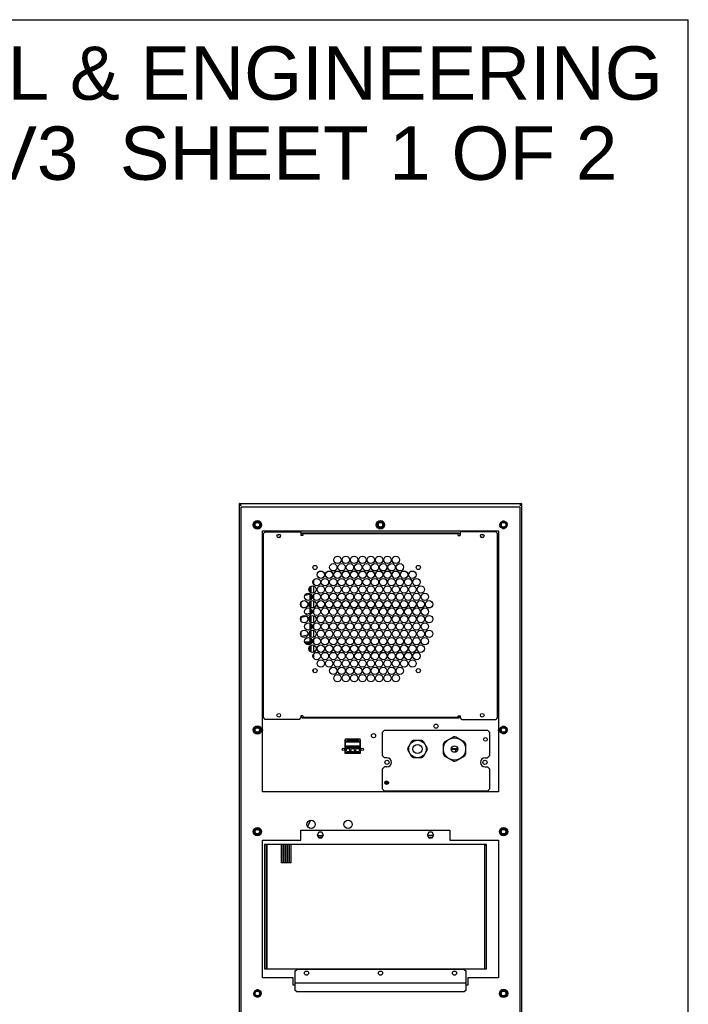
# Model space of a CAD drawing. Header units: inches. Extents: x 0 to 180, y 0 to 77.
# Tile 13 of 14: x 72 to 100, y 35 to 77. Entities that reach past the tile are written whole.
import ezdxf

# ---------------------------------------------------------------- set-up
doc = ezdxf.new("R2010")
doc.units = ezdxf.units.IN
doc.header["$LTSCALE"] = 5.5
doc.header["$MEASUREMENT"] = 0
doc.layers.get('0').update_dxf_attribs({"linetype": 'CONTINUOUS'})
doc.styles.get("Standard").update_dxf_attribs({"font": 'arial.ttf'})

msp = doc.modelspace()

# ---------------------------------------------------------------- linework, layer by layer
at = {"color": 7, "linetype": 'Continuous'}
for p, q in [((0, 77.273), (100, 77.273)), ((100, 0), (100, 77.273)), ((80.899, 19.265), (80.899, 56.666)), ((80.913, 56.664), (80.899, 56.666)), ((80.899, 56.666), (92.907, 56.666)), ((92.855, 56.627), (92.842, 56.608)), ((92.868, 56.643), (92.855, 56.627)), ((92.855, 56.607), (92.868, 56.616)), ((92.894, 56.626), (92.907, 56.627)), ((92.906, 56.622), (92.907, 56.627)), ((92.907, 56.666), (92.907, 19.265)), ((80.963, 56.593), (80.978, 56.588)), ((80.978, 20.387), (80.978, 56.529)), ((80.978, 56.529), (92.829, 56.529)), ((92.842, 56.608), (92.829, 56.588)), ((92.829, 56.529), (92.829, 20.387)), ((81.58, 55.913), (81.492, 55.761)), ((81.755, 55.913), (81.58, 55.913)), ((81.755, 55.913), (81.842, 55.761)), ((86.816, 55.913), (86.728, 55.761)), ((86.991, 55.913), (86.816, 55.913)), ((86.991, 55.913), (87.078, 55.761)), ((92.028, 55.872), (91.988, 55.802)), ((92.18, 55.913), (92.099, 55.913)), ((92.251, 55.872), (92.291, 55.802)), ((81.58, 55.609), (81.492, 55.761)), ((81.58, 55.609), (81.755, 55.609)), ((81.755, 55.609), (81.842, 55.761)), ((81.884, 44.383), (81.884, 55.505)), ((81.884, 55.505), (91.923, 55.505)), ((81.923, 55.387), (82.002, 55.466)), ((81.923, 47.552), (81.923, 55.387)), ((82.002, 55.466), (83.517, 55.466)), ((83.517, 55.466), (83.517, 55.308)), ((83.577, 55.407), (83.517, 55.348)), ((90.23, 55.407), (83.577, 55.407)), ((83.596, 55.387), (83.596, 55.308)), ((83.596, 55.387), (90.21, 55.387)), ((86.816, 55.609), (86.728, 55.761)), ((86.816, 55.609), (86.991, 55.609)), ((86.991, 55.609), (87.078, 55.761)), ((90.21, 55.308), (90.21, 55.387)), ((90.289, 55.348), (90.23, 55.407)), ((90.289, 55.466), (90.289, 55.308)), ((91.805, 55.466), (90.289, 55.466)), ((91.805, 55.466), (91.884, 55.387)), ((91.884, 47.552), (91.884, 55.387)), ((91.923, 55.505), (91.923, 44.383)), ((92.029, 55.65), (91.988, 55.72)), ((92.099, 55.609), (92.18, 55.609)), ((92.251, 55.65), (92.291, 55.72)), ((82.634, 55.338), (82.497, 55.309)), ((82.517, 55.233), (82.646, 55.26)), ((83.596, 55.308), (83.517, 55.308)), ((90.21, 55.308), (90.289, 55.308)), ((91.161, 55.26), (91.289, 55.233)), ((91.31, 55.309), (91.173, 55.338)), ((84.049, 53.396), (84.049, 53.244)), ((83.852, 53.001), (83.892, 53.001)), ((83.859, 52.962), (83.892, 52.962)), ((83.892, 53.108), (83.892, 52.902)), ((83.906, 52.892), (83.901, 52.891)), ((83.907, 52.886), (83.906, 52.892)), ((83.951, 52.86), (83.951, 53.151)), ((84.049, 53.157), (84.049, 52.853)), ((83.534, 52.275), (83.534, 52.475)), ((83.695, 52.767), (83.922, 52.815)), ((83.892, 52.809), (83.892, 52.545)), ((83.892, 52.479), (83.892, 52.272)), ((83.922, 52.815), (83.921, 52.82)), ((83.951, 52.587), (83.951, 52.794)), ((83.951, 52.23), (83.951, 52.521)), ((84.049, 52.766), (84.049, 52.614)), ((84.049, 52.527), (84.049, 52.223)), ((83.892, 52.206), (83.892, 51.984)), ((83.951, 51.957), (83.951, 52.164)), ((84.049, 52.136), (84.049, 51.985)), ((83.519, 51.824), (83.748, 51.873)), ((83.534, 51.645), (83.534, 51.827)), ((83.906, 51.987), (83.723, 51.948)), ((83.892, 51.849), (83.892, 51.642)), ((83.918, 51.929), (83.906, 51.987)), ((83.951, 51.6), (83.951, 51.891)), ((84.049, 51.897), (84.049, 51.593)), ((83.534, 51.015), (83.534, 51.215)), ((83.892, 51.576), (83.892, 51.285)), ((83.892, 51.219), (83.892, 51.078)), ((83.951, 51.327), (83.951, 51.534)), ((83.951, 50.97), (83.951, 51.261)), ((84.049, 51.506), (84.049, 51.355)), ((84.049, 51.267), (84.049, 50.963)), ((83.802, 51.059), (83.544, 51.004)), ((83.892, 50.757), (83.681, 50.757)), ((83.702, 50.718), (83.702, 50.757)), ((83.906, 51.081), (83.859, 51.071)), ((83.892, 50.946), (83.892, 50.655)), ((83.903, 51), (83.922, 51.004)), ((83.922, 51.004), (83.906, 51.081)), ((83.951, 50.697), (83.951, 50.904)), ((84.049, 50.876), (84.049, 50.725)), ((83.699, 50.718), (83.892, 50.718)), ((83.716, 50.718), (83.716, 50.695)), ((83.892, 50.589), (83.892, 50.382)), ((83.951, 50.34), (83.951, 50.631)), ((84.049, 50.637), (84.049, 50.333)), ((84.049, 50.246), (84.049, 50.095)), ((84.028, 49.569), (84.049, 49.569)), ((84.04, 49.497), (84.049, 49.497)), ((84.049, 49.486), (84.049, 49.606)), ((82.002, 47.474), (81.923, 47.552)), ((83.439, 47.474), (82.002, 47.474)), ((83.517, 47.552), (83.439, 47.474)), ((83.517, 47.631), (83.517, 47.552)), ((83.596, 47.631), (83.517, 47.631)), ((83.517, 47.592), (83.577, 47.533)), ((83.534, 47.575), (83.534, 47.631)), ((83.577, 47.533), (90.23, 47.533)), ((83.596, 47.631), (83.596, 47.552)), ((90.21, 47.552), (83.596, 47.552)), ((83.892, 47.552), (83.892, 47.533)), ((83.951, 47.533), (83.951, 47.552)), ((84.049, 47.552), (84.049, 47.533)), ((89.758, 47.552), (89.758, 47.533)), ((89.856, 47.533), (89.856, 47.552)), ((89.915, 47.552), (89.915, 47.533)), ((90.21, 47.552), (90.21, 47.631)), ((90.21, 47.631), (90.289, 47.631)), ((90.23, 47.533), (90.289, 47.592)), ((90.272, 47.575), (90.272, 47.631)), ((90.289, 47.631), (90.289, 47.552)), ((90.368, 47.474), (90.289, 47.552)), ((90.368, 47.474), (91.805, 47.474)), ((91.884, 47.552), (91.805, 47.474)), ((81.58, 47.172), (81.492, 47.021)), ((81.58, 46.869), (81.492, 47.021)), ((81.755, 47.172), (81.58, 47.172)), ((81.755, 47.172), (81.842, 47.021)), ((81.755, 46.869), (81.842, 47.021)), ((86.994, 46.934), (87.073, 47.012)), ((87.073, 47.012), (91.458, 47.012)), ((91.458, 47.012), (91.537, 46.934)), ((92.028, 47.132), (91.988, 47.062)), ((92.029, 46.91), (91.988, 46.98)), ((92.18, 47.172), (92.099, 47.172)), ((92.251, 47.132), (92.291, 47.062)), ((92.251, 46.91), (92.291, 46.98)), ((81.58, 46.869), (81.755, 46.869)), ((85.39, 46.605), (85.39, 46.031)), ((85.41, 46.605), (85.39, 46.605)), ((85.41, 46.05), (85.41, 46.641)), ((85.41, 46.641), (86.034, 46.641)), ((85.475, 46.57), (85.475, 46.531)), ((85.567, 46.585), (85.477, 46.585)), ((85.491, 46.605), (85.553, 46.605)), ((85.512, 46.616), (85.512, 46.605)), ((85.532, 46.605), (85.532, 46.616)), ((85.569, 46.531), (85.569, 46.57)), ((85.595, 46.613), (85.595, 46.554)), ((85.649, 46.613), (85.595, 46.613)), ((85.649, 46.585), (85.595, 46.585)), ((85.595, 46.554), (85.649, 46.554)), ((85.649, 46.554), (85.649, 46.613)), ((85.675, 46.57), (85.675, 46.531)), ((85.767, 46.585), (85.677, 46.585)), ((85.691, 46.605), (85.753, 46.605)), ((85.712, 46.616), (85.712, 46.605)), ((85.732, 46.605), (85.732, 46.616)), ((85.769, 46.531), (85.769, 46.57)), ((85.795, 46.613), (85.795, 46.554)), ((85.849, 46.613), (85.795, 46.613)), ((85.849, 46.585), (85.795, 46.585)), ((85.795, 46.554), (85.849, 46.554)), ((85.849, 46.554), (85.849, 46.613)), ((85.875, 46.57), (85.875, 46.531)), ((85.967, 46.585), (85.877, 46.585)), ((85.891, 46.605), (85.953, 46.605)), ((85.912, 46.616), (85.912, 46.605)), ((85.932, 46.605), (85.932, 46.616)), ((85.969, 46.531), (85.969, 46.57)), ((86.034, 46.05), (86.034, 46.641)), ((86.054, 46.605), (86.034, 46.605)), ((86.054, 46.031), (86.054, 46.605)), ((86.994, 45.918), (86.994, 46.934)), ((88.239, 46.543), (88.309, 46.584)), ((88.309, 46.584), (88.647, 46.584)), ((88.647, 46.584), (88.718, 46.543)), ((89.629, 46.511), (90.004, 46.727)), ((90.102, 46.727), (90.477, 46.511)), ((91.537, 46.934), (91.537, 45.918)), ((92.099, 46.869), (92.18, 46.869)), ((85.41, 46.527), (86.034, 46.527)), ((86.034, 46.507), (85.41, 46.507)), ((85.41, 46.35), (86.034, 46.35)), ((85.443, 46.247), (85.41, 46.247)), ((85.443, 46.332), (85.443, 46.348)), ((85.443, 46.348), (85.597, 46.348)), ((85.443, 46.293), (85.443, 46.33)), ((85.443, 46.269), (85.443, 46.283)), ((85.443, 46.247), (85.443, 46.269)), ((85.597, 46.269), (85.443, 46.269)), ((85.443, 46.263), (85.601, 46.263)), ((85.475, 46.531), (85.569, 46.531)), ((85.597, 46.269), (85.597, 46.348)), ((85.601, 46.33), (85.601, 46.293)), ((85.601, 46.247), (85.601, 46.276)), ((85.643, 46.247), (85.601, 46.247)), ((85.643, 46.332), (85.643, 46.348)), ((85.643, 46.348), (85.797, 46.348)), ((85.643, 46.293), (85.643, 46.33)), ((85.643, 46.269), (85.643, 46.283)), ((85.643, 46.247), (85.643, 46.269)), ((85.797, 46.269), (85.643, 46.269)), ((85.643, 46.263), (85.801, 46.263)), ((85.675, 46.531), (85.769, 46.531)), ((85.797, 46.269), (85.797, 46.348)), ((85.801, 46.33), (85.801, 46.293)), ((85.801, 46.247), (85.801, 46.276)), ((85.843, 46.247), (85.801, 46.247)), ((85.843, 46.332), (85.843, 46.348)), ((85.843, 46.348), (85.997, 46.348)), ((85.843, 46.293), (85.843, 46.33)), ((85.843, 46.269), (85.843, 46.283)), ((85.843, 46.247), (85.843, 46.269)), ((85.997, 46.269), (85.843, 46.269)), ((85.843, 46.263), (86.001, 46.263)), ((85.875, 46.531), (85.969, 46.531)), ((85.997, 46.269), (85.997, 46.348)), ((86.001, 46.33), (86.001, 46.293)), ((86.001, 46.247), (86.001, 46.276)), ((86.034, 46.247), (86.001, 46.247)), ((88.07, 46.251), (88.239, 46.543)), ((88.07, 46.251), (88.07, 46.169)), ((88.239, 45.877), (88.07, 46.169)), ((88.718, 46.543), (88.886, 46.251)), ((88.886, 46.169), (88.718, 45.877)), ((88.886, 46.169), (88.886, 46.251)), ((89.58, 45.993), (89.58, 46.426)), ((89.917, 46.229), (90.189, 46.229)), ((90.189, 46.19), (89.917, 46.19)), ((90.091, 46.19), (90.091, 46.077)), ((90.105, 46.19), (90.105, 46.229)), ((90.187, 46.19), (90.187, 46.18)), ((90.525, 46.426), (90.525, 45.993)), ((85.39, 46.031), (86.054, 46.031)), ((86.034, 46.05), (85.41, 46.05)), ((85.598, 46.068), (85.598, 46.102)), ((85.598, 46.068), (85.646, 46.068)), ((85.634, 46.113), (85.61, 46.113)), ((85.646, 46.102), (85.646, 46.068)), ((85.798, 46.068), (85.798, 46.102)), ((85.798, 46.068), (85.846, 46.068)), ((85.834, 46.113), (85.81, 46.113)), ((85.846, 46.102), (85.846, 46.068)), ((87.073, 45.84), (86.994, 45.918)), ((87.179, 45.84), (87.073, 45.84)), ((88.309, 45.836), (88.239, 45.877)), ((88.647, 45.836), (88.309, 45.836)), ((88.718, 45.877), (88.647, 45.836)), ((90.004, 45.692), (89.629, 45.909)), ((90.477, 45.909), (90.102, 45.692)), ((91.352, 45.84), (91.458, 45.84)), ((91.537, 45.918), (91.458, 45.84)), ((86.994, 45.367), (87.073, 45.446)), ((86.994, 44.501), (86.994, 45.367)), ((87.179, 45.446), (87.073, 45.446)), ((91.352, 45.446), (91.458, 45.446)), ((91.458, 45.446), (91.537, 45.367)), ((91.537, 45.367), (91.537, 44.501)), ((87.073, 44.422), (86.994, 44.501)), ((87.238, 44.787), (87.083, 44.787)), ((87.084, 44.762), (87.238, 44.762)), ((87.097, 44.822), (87.225, 44.822)), ((87.221, 44.726), (87.101, 44.726)), ((87.238, 44.793), (87.238, 44.76)), ((91.537, 44.501), (91.458, 44.422)), ((91.923, 44.383), (81.884, 44.383)), ((91.458, 44.422), (87.073, 44.422)), ((81.58, 42.842), (81.492, 42.69)), ((81.755, 42.842), (81.58, 42.842)), ((81.755, 42.842), (81.842, 42.69)), ((83.92, 43.175), (83.797, 42.915)), ((92.052, 42.842), (91.965, 42.69)), ((92.227, 42.842), (92.052, 42.842)), ((92.227, 42.842), (92.315, 42.69)), ((81.58, 42.539), (81.492, 42.69)), ((81.58, 42.539), (81.755, 42.539)), ((81.755, 42.539), (81.842, 42.69)), ((83.517, 42.333), (83.517, 42.76)), ((83.517, 42.76), (89.856, 42.76)), ((84.275, 42.663), (84.206, 42.543)), ((84.206, 42.543), (84.275, 42.423)), ((84.212, 42.533), (84.477, 42.533)), ((84.258, 42.453), (84.431, 42.453)), ((84.414, 42.663), (84.275, 42.663)), ((84.275, 42.423), (84.414, 42.423)), ((84.483, 42.543), (84.414, 42.663)), ((84.414, 42.423), (84.483, 42.543)), ((88.96, 42.663), (88.891, 42.543)), ((88.891, 42.543), (88.96, 42.423)), ((89.162, 42.533), (88.897, 42.533)), ((88.943, 42.453), (89.116, 42.453)), ((89.099, 42.663), (88.96, 42.663)), ((88.96, 42.423), (89.099, 42.423)), ((89.168, 42.543), (89.099, 42.663)), ((89.099, 42.423), (89.168, 42.543)), ((89.856, 42.76), (89.856, 42.333)), ((92.052, 42.539), (91.965, 42.69)), ((92.052, 42.539), (92.227, 42.539)), ((92.227, 42.539), (92.315, 42.69)), ((81.884, 36.47), (81.884, 42.333)), ((81.884, 42.333), (83.517, 42.333)), ((81.962, 42.137), (81.962, 36.845)), ((91.411, 42.137), (81.962, 42.137)), ((82.041, 42.137), (82.041, 36.845)), ((82.041, 42.101), (82.08, 42.101)), ((82.08, 36.845), (82.08, 42.137)), ((82.691, 41.359), (82.691, 42.137)), ((82.769, 41.359), (82.769, 42.137)), ((82.775, 41.359), (82.775, 42.137)), ((82.854, 41.359), (82.854, 42.137)), ((82.859, 41.359), (82.859, 42.137)), ((82.938, 41.359), (82.938, 42.137)), ((82.943, 41.359), (82.943, 42.137)), ((83.022, 41.359), (83.022, 42.137)), ((83.028, 41.359), (83.028, 42.137)), ((83.106, 41.359), (83.106, 42.137)), ((89.856, 42.333), (91.923, 42.333)), ((91.332, 42.137), (91.332, 36.845)), ((91.411, 42.101), (91.332, 42.101)), ((91.411, 36.845), (91.411, 42.137)), ((91.923, 42.333), (91.923, 36.47)), ((82.769, 41.362), (82.691, 41.362)), ((82.769, 41.359), (82.691, 41.359)), ((82.854, 41.362), (82.775, 41.362)), ((82.854, 41.359), (82.775, 41.359)), ((82.938, 41.362), (82.859, 41.362)), ((82.938, 41.359), (82.859, 41.359)), ((83.022, 41.362), (82.943, 41.362)), ((83.022, 41.359), (82.943, 41.359)), ((83.106, 41.362), (83.028, 41.362)), ((83.106, 41.359), (83.028, 41.359)), ((81.962, 36.845), (91.411, 36.845)), ((83.262, 36.745), (83.34, 36.824)), ((83.262, 36.745), (83.262, 35.946)), ((90.466, 36.824), (83.34, 36.824)), ((90.466, 36.824), (90.545, 36.745)), ((90.545, 35.946), (90.545, 36.745)), ((83.183, 36.47), (81.884, 36.47)), ((83.183, 36.155), (83.183, 36.47)), ((83.262, 36.155), (83.183, 36.155)), ((83.262, 36.253), (90.545, 36.253)), ((90.624, 36.155), (90.545, 36.155)), ((91.923, 36.47), (90.624, 36.47)), ((90.624, 36.47), (90.624, 36.155)), ((81.556, 35.911), (81.516, 35.841)), ((81.556, 35.689), (81.516, 35.759)), ((81.707, 35.952), (81.627, 35.952)), ((81.627, 35.649), (81.707, 35.649)), ((81.778, 35.911), (81.819, 35.841)), ((81.778, 35.69), (81.819, 35.759)), ((83.34, 35.869), (83.262, 35.946)), ((90.466, 35.869), (83.34, 35.869)), ((90.545, 35.946), (90.466, 35.869)), ((92.052, 35.952), (91.965, 35.8)), ((92.052, 35.649), (91.965, 35.8)), ((92.227, 35.952), (92.052, 35.952)), ((92.052, 35.649), (92.227, 35.649)), ((92.227, 35.952), (92.315, 35.8)), ((92.227, 35.649), (92.315, 35.8))]:
    msp.add_line(p, q, dxfattribs=at)
for points in [[(80.899, 56.627), (80.901, 56.622), (80.905, 56.617), (80.913, 56.612), (80.922, 56.607), (80.934, 56.602)], [(80.899, 56.627), (80.913, 56.626), (80.926, 56.622), (80.939, 56.616)], [(80.952, 56.627), (80.939, 56.643), (80.926, 56.656), (80.913, 56.664)], [(80.939, 56.616), (80.952, 56.607), (80.965, 56.598)], [(80.978, 56.588), (80.965, 56.608), (80.952, 56.627)], [(92.859, 56.598), (92.872, 56.602), (92.884, 56.607), (92.894, 56.612), (92.901, 56.617), (92.906, 56.622)], [(92.907, 56.666), (92.894, 56.664), (92.881, 56.656), (92.868, 56.643)], [(92.868, 56.616), (92.881, 56.622), (92.894, 56.626)], [(80.934, 56.602), (80.948, 56.598), (80.963, 56.593)], [(80.978, 56.588), (80.968, 56.594), (80.958, 56.601), (80.95, 56.607), (80.948, 56.61)], [(92.829, 56.588), (92.842, 56.598), (92.855, 56.607)], [(92.829, 56.588), (92.844, 56.593), (92.859, 56.598)], [(92.859, 56.61), (92.856, 56.607), (92.848, 56.601), (92.839, 56.594)]]:
    msp.add_lwpolyline(points, dxfattribs=at)
for centre, radius in [((81.667, 55.761), 0.177), ((81.667, 55.761), 0.123), ((81.667, 55.761), 0.0984), ((86.903, 55.761), 0.177), ((86.903, 55.761), 0.123), ((86.903, 55.761), 0.0984), ((92.14, 55.761), 0.157), ((92.14, 55.761), 0.123), ((92.14, 55.761), 0.0984), ((82.573, 55.289), 0.0787), ((91.234, 55.289), 0.0787), ((84.895, 53.95), 0.157), ((85.073, 54.265), 0.157), ((85.25, 53.95), 0.157), ((85.427, 54.265), 0.157), ((85.604, 53.95), 0.157), ((85.781, 54.265), 0.157), ((85.958, 53.95), 0.157), ((86.136, 54.265), 0.157), ((86.313, 53.95), 0.157), ((86.49, 54.265), 0.157), ((86.667, 53.95), 0.157), ((86.844, 54.265), 0.157), ((87.021, 53.95), 0.157), ((87.199, 54.265), 0.157), ((87.376, 53.95), 0.157), ((87.553, 54.265), 0.157), ((87.73, 53.95), 0.157), ((84.114, 53.944), 0.0886), ((84.364, 53.635), 0.157), ((84.718, 53.635), 0.157), ((85.073, 53.635), 0.157), ((85.427, 53.635), 0.157), ((85.781, 53.635), 0.157), ((86.136, 53.635), 0.157), ((86.49, 53.635), 0.157), ((86.844, 53.635), 0.157), ((87.199, 53.635), 0.157), ((87.553, 53.635), 0.157), ((87.907, 53.635), 0.157), ((88.262, 53.635), 0.157), ((88.512, 53.944), 0.0886), ((84.187, 53.32), 0.157), ((84.541, 53.32), 0.157), ((84.895, 53.32), 0.157), ((85.25, 53.32), 0.157), ((85.604, 53.32), 0.157), ((85.958, 53.32), 0.157), ((86.313, 53.32), 0.157), ((86.667, 53.32), 0.157), ((87.021, 53.32), 0.157), ((87.376, 53.32), 0.157), ((87.73, 53.32), 0.157), ((88.084, 53.32), 0.157), ((88.439, 53.32), 0.157), ((83.832, 52.69), 0.157), ((84.01, 53.005), 0.157), ((84.187, 52.69), 0.157), ((84.364, 53.005), 0.157), ((84.541, 52.69), 0.157), ((84.718, 53.005), 0.157), ((84.895, 52.69), 0.157), ((85.073, 53.005), 0.157), ((85.25, 52.69), 0.157), ((85.427, 53.005), 0.157), ((85.604, 52.69), 0.157), ((85.781, 53.005), 0.157), ((85.958, 52.69), 0.157), ((86.136, 53.005), 0.157), ((86.313, 52.69), 0.157), ((86.49, 53.005), 0.157), ((86.667, 52.69), 0.157), ((86.844, 53.005), 0.157), ((87.021, 52.69), 0.157), ((87.199, 53.005), 0.157), ((87.376, 52.69), 0.157), ((87.553, 53.005), 0.157), ((87.73, 52.69), 0.157), ((87.907, 53.005), 0.157), ((88.084, 52.69), 0.157), ((88.262, 53.005), 0.157), ((88.439, 52.69), 0.157), ((88.616, 53.005), 0.157), ((88.793, 52.69), 0.157), ((83.655, 52.375), 0.157), ((84.01, 52.375), 0.157), ((84.364, 52.375), 0.157), ((84.718, 52.375), 0.157), ((85.073, 52.375), 0.157), ((85.427, 52.375), 0.157), ((85.781, 52.375), 0.157), ((86.136, 52.375), 0.157), ((86.49, 52.375), 0.157), ((86.844, 52.375), 0.157), ((87.199, 52.375), 0.157), ((87.553, 52.375), 0.157), ((87.907, 52.375), 0.157), ((88.262, 52.375), 0.157), ((88.616, 52.375), 0.157), ((88.97, 52.375), 0.157), ((83.832, 52.06), 0.157), ((84.187, 52.06), 0.157), ((84.541, 52.06), 0.157), ((84.895, 52.06), 0.157), ((85.25, 52.06), 0.157), ((85.604, 52.06), 0.157), ((85.958, 52.06), 0.157), ((86.313, 52.06), 0.157), ((86.667, 52.06), 0.157), ((87.021, 52.06), 0.157), ((87.376, 52.06), 0.157), ((87.73, 52.06), 0.157), ((88.084, 52.06), 0.157), ((88.439, 52.06), 0.157), ((88.793, 52.06), 0.157), ((83.655, 51.745), 0.157), ((83.832, 51.43), 0.157), ((84.01, 51.745), 0.157), ((84.187, 51.43), 0.157), ((84.364, 51.745), 0.157), ((84.541, 51.43), 0.157), ((84.718, 51.745), 0.157), ((84.895, 51.43), 0.157), ((85.073, 51.745), 0.157), ((85.25, 51.43), 0.157), ((85.427, 51.745), 0.157), ((85.604, 51.43), 0.157), ((85.781, 51.745), 0.157), ((85.958, 51.43), 0.157), ((86.136, 51.745), 0.157), ((86.313, 51.43), 0.157), ((86.49, 51.745), 0.157), ((86.667, 51.43), 0.157), ((86.844, 51.745), 0.157), ((87.021, 51.43), 0.157), ((87.199, 51.745), 0.157), ((87.376, 51.43), 0.157), ((87.553, 51.745), 0.157), ((87.73, 51.43), 0.157), ((87.907, 51.745), 0.157), ((88.084, 51.43), 0.157), ((88.262, 51.745), 0.157), ((88.439, 51.43), 0.157), ((88.616, 51.745), 0.157), ((88.793, 51.43), 0.157), ((88.97, 51.745), 0.157), ((83.655, 51.115), 0.157), ((84.01, 51.115), 0.157), ((84.364, 51.115), 0.157), ((84.718, 51.115), 0.157), ((85.073, 51.115), 0.157), ((85.427, 51.115), 0.157), ((85.781, 51.115), 0.157), ((86.136, 51.115), 0.157), ((86.49, 51.115), 0.157), ((86.844, 51.115), 0.157), ((87.199, 51.115), 0.157), ((87.553, 51.115), 0.157), ((87.907, 51.115), 0.157), ((88.262, 51.115), 0.157), ((88.616, 51.115), 0.157), ((88.97, 51.115), 0.157), ((83.832, 50.8), 0.157), ((84.187, 50.8), 0.157), ((84.541, 50.8), 0.157), ((84.895, 50.8), 0.157), ((85.25, 50.8), 0.157), ((85.604, 50.8), 0.157), ((85.958, 50.8), 0.157), ((86.313, 50.8), 0.157), ((86.667, 50.8), 0.157), ((87.021, 50.8), 0.157), ((87.376, 50.8), 0.157), ((87.73, 50.8), 0.157), ((88.084, 50.8), 0.157), ((88.439, 50.8), 0.157), ((88.793, 50.8), 0.157), ((84.01, 50.485), 0.157), ((84.187, 50.17), 0.157), ((84.364, 50.485), 0.157), ((84.541, 50.17), 0.157), ((84.718, 50.485), 0.157), ((84.895, 50.17), 0.157), ((85.073, 50.485), 0.157), ((85.25, 50.17), 0.157), ((85.427, 50.485), 0.157), ((85.604, 50.17), 0.157), ((85.781, 50.485), 0.157), ((85.958, 50.17), 0.157), ((86.136, 50.485), 0.157), ((86.313, 50.17), 0.157), ((86.49, 50.485), 0.157), ((86.667, 50.17), 0.157), ((86.844, 50.485), 0.157), ((87.021, 50.17), 0.157), ((87.199, 50.485), 0.157), ((87.376, 50.17), 0.157), ((87.553, 50.485), 0.157), ((87.73, 50.17), 0.157), ((87.907, 50.485), 0.157), ((88.084, 50.17), 0.157), ((88.262, 50.485), 0.157), ((88.439, 50.17), 0.157), ((88.616, 50.485), 0.157), ((84.364, 49.855), 0.157), ((84.718, 49.855), 0.157), ((85.073, 49.855), 0.157), ((85.427, 49.855), 0.157), ((85.781, 49.855), 0.157), ((86.136, 49.855), 0.157), ((86.49, 49.855), 0.157), ((86.844, 49.855), 0.157), ((87.199, 49.855), 0.157), ((87.553, 49.855), 0.157), ((87.907, 49.855), 0.157), ((88.262, 49.855), 0.157), ((84.114, 49.546), 0.0886), ((84.895, 49.54), 0.157), ((85.25, 49.54), 0.157), ((85.604, 49.54), 0.157), ((85.958, 49.54), 0.157), ((86.313, 49.54), 0.157), ((86.667, 49.54), 0.157), ((87.021, 49.54), 0.157), ((87.376, 49.54), 0.157), ((87.73, 49.54), 0.157), ((88.512, 49.546), 0.0886), ((85.073, 49.226), 0.157), ((85.427, 49.226), 0.157), ((85.781, 49.226), 0.157), ((86.136, 49.226), 0.157), ((86.49, 49.226), 0.157), ((86.844, 49.226), 0.157), ((87.199, 49.226), 0.157), ((87.553, 49.226), 0.157), ((82.573, 47.651), 0.0787), ((91.234, 47.651), 0.0787), ((81.667, 47.021), 0.177), ((81.667, 47.021), 0.123), ((81.667, 47.021), 0.0984), ((89.266, 47.184), 0.0886), ((92.14, 47.021), 0.157), ((92.14, 47.021), 0.123), ((92.14, 47.021), 0.0984), ((86.608, 46.776), 0.0886), ((88.478, 46.21), 0.374), ((90.053, 46.21), 0.472), ((91.37, 46.621), 0.0787), ((85.322, 46.196), 0.0531), ((85.522, 46.163), 0.0748), ((85.722, 46.163), 0.0748), ((85.922, 46.163), 0.0748), ((86.122, 46.196), 0.0531), ((88.478, 46.21), 0.197), ((90.053, 46.21), 0.138), ((87.179, 45.643), 0.0886), ((91.352, 45.643), 0.0886), ((87.161, 44.777), 0.0787), ((81.667, 42.69), 0.177), ((81.667, 42.69), 0.123), ((81.667, 42.69), 0.0984), ((83.951, 43.001), 0.177), ((85.525, 43.001), 0.177), ((92.14, 42.69), 0.177), ((92.14, 42.69), 0.123), ((92.14, 42.69), 0.0984), ((83.754, 36.666), 0.0886), ((86.903, 36.666), 0.0886), ((90.053, 36.666), 0.0886), ((81.667, 35.8), 0.157), ((81.667, 35.8), 0.123), ((81.667, 35.8), 0.0984), ((92.14, 35.8), 0.177), ((92.14, 35.8), 0.123), ((92.14, 35.8), 0.0984)]:
    msp.add_circle(centre, radius, dxfattribs=at)
for centre, radius, start, end in [((81.667, 47.021), 0.226, 343.1903, 16.8986), ((92.14, 47.021), 0.226, 163.1903, 196.8986), ((85.522, 46.57), 0.0472, 0, 180), ((85.722, 46.57), 0.0472, 0, 180), ((85.922, 46.57), 0.0472, 0, 180), ((90.053, 46.21), 0.52, 84.62, 95.38), ((90.053, 46.21), 0.52, 144.62, 155.38), ((90.053, 46.21), 0.52, 24.62, 35.38), ((85.61, 46.102), 0.0118, 90, 180), ((85.634, 46.102), 0.0118, 0, 90), ((85.81, 46.102), 0.0118, 90, 180), ((85.834, 46.102), 0.0118, 0, 90), ((87.179, 45.643), 0.197, 270, 90), ((90.053, 46.21), 0.52, 204.62, 215.38), ((90.053, 46.21), 0.52, 324.62, 335.38), ((91.352, 45.643), 0.197, 90, 270), ((90.053, 46.21), 0.52, 264.62, 275.38)]:
    msp.add_arc(centre, radius, start, end, dxfattribs=at)
for centre, major_axis, ratio, start_param, end_param in [((85.522, 46.633), (0.0472, 0), 1, -2.411984, -0.729869), ((85.722, 46.633), (0, 0.0472), 1, -3.982781, -2.300665), ((85.922, 46.633), (0, 0.0472), 1, -3.982781, -2.300665), ((85.443, 46.33), (0, 0.0197), 0.006109, -1.570796, -1.438786), ((85.443, 46.293), (0, 0.0197), 0.006109, -1.963494, -1.832594), ((85.601, 46.33), (0, 0.0197), 0.006109, 0, 1.570796), ((85.601, 46.293), (0, 0.0197), 0.006109, -4.712389, -3.665191), ((85.643, 46.33), (0, 0.0197), 0.006109, -1.570796, -1.438786), ((85.643, 46.293), (0, 0.0197), 0.006109, -1.963494, -1.832594), ((85.801, 46.33), (0, 0.0197), 0.006109, 0, 1.570796), ((85.801, 46.293), (0, 0.0197), 0.006109, -4.712389, -3.665191), ((85.843, 46.33), (0, 0.0197), 0.006109, -1.570796, -1.438786), ((85.843, 46.293), (0, 0.0197), 0.006109, -1.963494, -1.832594), ((86.001, 46.33), (0, 0.0197), 0.006109, 0, 1.570796), ((86.001, 46.293), (0, 0.0197), 0.006109, -4.712389, -3.665191)]:
    msp.add_ellipse(centre, major_axis=major_axis, ratio=ratio, start_param=start_param, end_param=end_param, dxfattribs=at)

# ---------------------------------------------------------------- texts
at = {"color": 2, "linetype": 'Continuous', "insert": (70.162, 76.136), "char_height": 2.27273, "width": 57.40115, "attachment_point": 2, "line_spacing_factor": 0.9}
msp.add_mtext('SAGINAW CONTROL & ENGINEERING\\PSCE-NG4095B460V3  SHEET 1 OF 2', dxfattribs=at)

doc.saveas('drawing.dxf')
